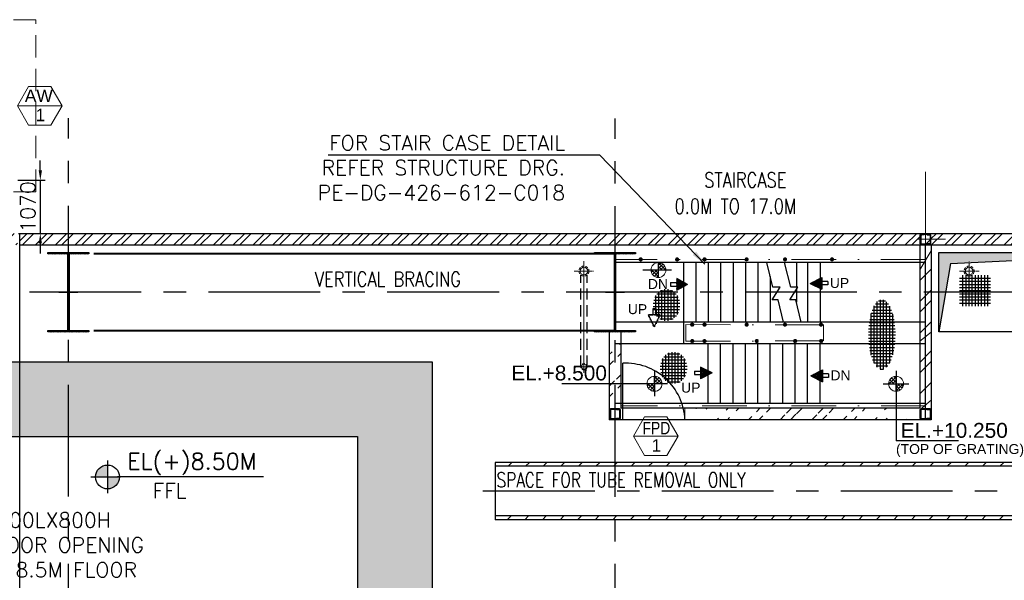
# Model space of a CAD drawing. Header units: inches. Extents: x 156890 to 366890, y 36423 to 221804.
# Tile 12 of 163: x 209764 to 229578, y 133132 to 144407. Entities that reach past the tile are written whole.
import ezdxf
from ezdxf.enums import TextEntityAlignment as Align

# ---------------------------------------------------------------- set-up
doc = ezdxf.new("R2010")
doc.units = ezdxf.units.IN
doc.header["$LTSCALE"] = 1800
doc.header["$MEASUREMENT"] = 0
for name, pattern in [('1 NORTH ELEVATION$0$NORTH ELEVATION$0$HIDDEN', [0.375, 0.25, -0.125]), ('CENTER', [2, 1.25, -0.25, 0.25, -0.25]), ('CENTER2', [1.125, 0.75, -0.125, 0.125, -0.125]), ('DASHDOT', [1, 0.5, -0.25, 0, -0.25]), ('DASHED', [0.75, 0.5, -0.25]), ('HIDDEN', [0.375, 0.25, -0.125]), ('HIDDEN2', [0.1875, 0.125, -0.0625])]:
    doc.linetypes.add(name, pattern=pattern)
for name, color, linetype in [('1', 9, 'Continuous'), ('BRACING', 1, 'HIDDEN'), ('CEN', 8, 'CENTER'), ('COL', 1, 'Continuous'), ('DIM', 4, 'Continuous'), ('GRID', 251, 'CENTER'), ('HATCH', 5, 'Continuous'), ('OPENING', 40, 'Continuous'), ('R2CON', 1, 'Continuous'), ('STAIR', 2, 'Continuous'), ('STEEL', 231, 'Continuous'), ('TEXT', 3, 'Continuous'), ('WALL', 6, 'Continuous')]:
    doc.layers.add(name, color=color, linetype=linetype)
for name, color, linetype, lineweight in [('2CON', 1, 'Continuous', 13), ('7', 8, 'CENTER', 13), ('A-WIN TAG', 3, 'Continuous', 13), ('A-WIN TAG TEXT', 3, 'Continuous', 13), ('CL', 8, 'CENTER', 15), ('D', 2, 'Continuous', 15), ('DRAIN', 251, 'DASHED', 25), ('HRAIL', 31, 'Continuous', 5), ('LBEAM', 6, 'Continuous', 20), ('OPENING EO', 2, 'Continuous', 18), ('RAIN WATER', 6, 'Continuous', 18), ('STBEAM', 6, 'Continuous', 25), ('SUNSHADE', 2, '1 NORTH ELEVATION$0$NORTH ELEVATION$0$HIDDEN', 13)]:
    doc.layers.add(name, color=color, linetype=linetype, lineweight=lineweight)
doc.styles.add('ROAMNS', font='ROMANS.shx')
doc.styles.add('ROMANS', font='romans.shx')
doc.styles.add('SIMPLEX-25', font='simplex.shx')
doc.styles.get("Standard").update_dxf_attribs({"font": 'arial.ttf'})
doc.dimstyles.new('DIM INT 1', dxfattribs={"dimtxt": 300, "dimasz": 200, "dimexe": 100, "dimexo": 100, "dimgap": 100, "dimtad": 1, "dimdec": 0, "dimzin": 13, "dimdsep": 46, "dimlunit": 5, "dimtxsty": 'ROAMNS', "dimblk2": 'OBLIQUE', "dimcen": 0.09, "dimclrd": 9, "dimclre": 9, "dimclrt": 4, "dimadec": 0, "dimazin": 0, "dimtfac": 1, "dimtdec": 0, "dimtix": 1, "dimtmove": 2, "dimatfit": 3, "dimfxl": 1, "dimtolj": 1, "dimtzin": 13, "dimarcsym": 0})
doc.dimstyles.get("Standard").update_dxf_attribs({"dimtxt": 0.18, "dimasz": 0.18, "dimexe": 0.18, "dimexo": 0.0625, "dimgap": 0.09, "dimtad": 0, "dimtih": 1, "dimtoh": 1, "dimdec": 4, "dimzin": 0, "dimdsep": 46, "dimtxsty": 'Standard', "dimcen": 0.09, "dimadec": 0, "dimazin": 0, "dimtfac": 1, "dimtdec": 4, "dimtofl": 0, "dimtmove": 0, "dimatfit": 3, "dimfxl": 1, "dimtolj": 1, "dimtzin": 0, "dimarcsym": 0})
pattern_1 = [(225, (241719.1313682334, 134927.2496332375), (176.7766952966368, -176.7766952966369), [])]
pattern_2 = [(45, (447808, 12469), (-198.8737822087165, 198.8737822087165), []), (45, (447940.58252125, 12469), (-198.8737822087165, 198.8737822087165), [])]

# ---------------------------------------------------------------- blocks, each defined once
blk = doc.blocks.new('C-1 & C-12a')
at = {"layer": 'COL'}
h = blk.add_hatch(dxfattribs=at)
h.set_pattern_fill('ANSI31', color=256, scale=200, style=0)
h.set_pattern_definition([(45, (-400, -800), (-17.67766952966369, 17.67766952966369), [])])
h.paths.add_polyline_path([(412.5, 800), (0, 800), (0, 768), (12.5, 768), (412.5, 768)])
h.paths.add_polyline_path([(0, 800), (-412.5, 800), (-412.5, 768), (0, 768)])
h.paths.add_polyline_path([(0, 768), (-12.5, 768), (-12.5, -768), (0, -768)])
h.paths.add_polyline_path([(12.5, 768), (0, 768), (0, -768), (12.5, -768)])
h.paths.add_polyline_path([(0, -768), (-12.5, -768), (-412.5, -768), (-412.5, -800), (0, -800)])
h.paths.add_polyline_path([(412.5, -768), (0, -768), (0, -800), (412.5, -800)])
at = {"layer": 'CEN'}
for p, q in [((0, -800), (0, 800)), ((-191.5684559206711, 0), (191.5684559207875, 0))]:
    blk.add_line(p, q, dxfattribs=at)
at = {"layer": 'COL'}
for points in [[(-412.5, 800), (412.5, 800), (412.5, 768), (-412.5, 768)], [(-12.5, 768), (12.5, 768), (12.5, -768), (-12.5, -768)], [(-412.5, -768), (412.5, -768), (412.5, -800), (-412.5, -800)]]:
    blk.add_lwpolyline(points, close=True, dxfattribs=at)
blk = doc.blocks.new('pssa-2')
h = blk.add_hatch()
h.set_pattern_fill('DOTS', color=252, scale=6000, style=0)
h.set_pattern_definition([(0, (0, 0), (187.5, 375), [0, -375])])
h.paths.add_polyline_path([(194657.4068943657, 14122.3761433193), (194657.4068943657, 15622.3761433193), (102478.3467921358, 15622.3761433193), (102478.3467921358, 27122.37614331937), (71157.40689436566, 27122.37614331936), (71157.40689436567, 25622.37614331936), (100978.3467921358, 25622.37614331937), (100978.3467921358, 14122.37614331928)])
at = {"color": 252}
for p, q in [((71157.40689436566, 27122.37614331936), (102478.3467921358, 27122.37614331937)), ((102478.3467921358, 27122.37614331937), (102478.3467921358, 15622.3761433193)), ((71157.40689436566, 25622.37614331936), (100978.3467921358, 25622.37614331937)), ((100978.3467921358, 25622.37614331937), (100978.3467921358, 14122.37614331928))]:
    blk.add_line(p, q, dxfattribs=at)
blk = doc.blocks.new('A$C354A0286')
at = {"layer": 'COL', "color": 2}
for p, q in [((-108.0003172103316, 89.99999999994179), (-100.0003172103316, 89.99999999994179)), ((-108.0003172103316, -90.00000000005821), (-108.0003172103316, 89.99999999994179)), ((-100.0003172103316, 99.99999999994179), (24.99968278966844, 99.99999999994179)), ((-100.0003172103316, -100.0000000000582), (-100.0003172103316, 99.99999999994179)), ((-90.00031721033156, 107.9999999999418), (89.99968278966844, 107.9999999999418)), ((-90.00031721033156, 99.99999999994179), (-90.00031721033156, 107.9999999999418)), ((99.99968278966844, 99.99999999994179), (24.99968278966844, 99.99999999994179)), ((89.99968278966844, 99.99999999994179), (89.99968278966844, 107.9999999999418)), ((99.99968278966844, -100.0000000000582), (99.99968278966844, 99.99999999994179)), ((107.9996827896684, 89.99999999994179), (99.99968278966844, 89.99999999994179)), ((107.9996827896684, -90.00000000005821), (107.9996827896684, 89.99999999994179)), ((-108.0003172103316, -90.00000000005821), (-100.0003172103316, -90.00000000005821)), ((24.99968278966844, -100.0000000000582), (-100.0003172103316, -100.0000000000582)), ((-90.00031721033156, -100.0000000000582), (-90.00031721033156, -108.0000000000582)), ((-90.00031721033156, -108.0000000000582), (89.99968278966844, -108.0000000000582)), ((24.99968278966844, -100.0000000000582), (99.99968278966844, -100.0000000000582)), ((89.99968278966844, -100.0000000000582), (89.99968278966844, -108.0000000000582)), ((107.9996827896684, -90.00000000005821), (99.99968278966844, -90.00000000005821))]:
    blk.add_line(p, q, dxfattribs=at)
for points in [[(-25.00031721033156, 99.99999999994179), (-25.00031721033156, 96.74479883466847, -0.4015435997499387), (-30.73969386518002, 90.75046188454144), (-88.26094055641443, 88.24953811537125, 0.4015435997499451), (-94.00031721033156, 82.25520116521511), (-94.00031721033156, -82.25520116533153, 0.4015435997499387), (-88.26094055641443, -88.24953811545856), (-30.73969386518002, -90.75046188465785, -0.4015435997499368), (-25.00031721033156, -96.74479883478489), (-25.00031721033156, -100.0000000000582)], [(24.99968278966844, 99.99999999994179), (24.99968278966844, 96.74479883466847, 0.4015435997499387), (30.73905944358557, 90.75046188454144), (88.26030613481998, 88.24953811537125, -0.4015435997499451), (93.99968278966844, 82.25520116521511), (93.99968278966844, -82.25520116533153, -0.4015435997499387), (88.26030613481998, -88.24953811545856), (30.73905944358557, -90.75046188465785, 0.4015435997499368), (24.99968278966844, -96.74479883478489), (24.99968278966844, -100.0000000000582)]]:
    blk.add_lwpolyline(points, format="xyb", dxfattribs=at)
blk = doc.blocks.new('*X425')
at = {"color": 0}
for p, q in [((15540.74200838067, 14547.60539837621), (15681.19143826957, 14688.05482826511)), ((15565.46977706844, 14643.04384518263), (15585.75299146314, 14663.32705957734)), ((15681.19143826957, 14575.02470302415), (15589.72483170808, 14666.49130958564)), ((15681.19143826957, 14645.7353811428), (15636.22118827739, 14690.70563113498)), ((15567.1893866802, 14547.60539837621), (15534.74275706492, 14580.05202799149)), ((15637.90006479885, 14547.60539837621), (15555.71192156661, 14629.79354160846)), ((15611.45268649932, 14547.60539837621), (15681.19143826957, 14617.34415014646)), ((15681.19143826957, 14546.6334720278), (15682.16336461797, 14547.60539837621)), ((15681.19143826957, 14475.92279390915), (15752.87404273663, 14547.60539837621)), ((15681.19143826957, 14405.21211579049), (15823.58472085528, 14547.60539837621)), ((15763.37958150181, 14422.12588167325), (15681.19143826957, 14504.3140249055)), ((15800.077349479, 14456.13879181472), (15708.61074291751, 14547.60539837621)), ((15824.29167102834, 14502.63514838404), (15779.32142103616, 14547.60539837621)), ((15713.63806788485, 14401.15671717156), (15681.19143826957, 14433.60334678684))]:
    blk.add_line(p, q, dxfattribs=at)
blk = doc.blocks.new('*X424')
at = {"color": 0}
for p, q in [((12311.28488456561, 26644.68775677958), (12322.50026189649, 26655.90313411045)), ((12340.74766711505, 26585.7621916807), (12410.88860954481, 26655.90313411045)), ((12691.24182283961, 26227.03238798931), (12348.98331508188, 26569.29089574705)), ((12720.70460538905, 26285.9579530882), (12350.75942436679, 26655.90313411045)), ((12370.21044966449, 26526.83662658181), (12499.27695719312, 26655.90313411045)), ((12399.67323221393, 26467.91106148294), (12587.66530484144, 26655.90313411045)), ((12429.13601476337, 26408.98549638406), (12676.05365248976, 26655.90313411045)), ((12661.77904029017, 26168.10682289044), (12437.37166273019, 26392.51420045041)), ((12750.16738793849, 26344.88351818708), (12439.14777201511, 26655.90313411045)), ((12458.59879731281, 26350.05993128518), (12764.44200013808, 26655.90313411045)), ((12488.06157986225, 26291.1343661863), (12852.8303477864, 26655.90313411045)), ((12517.52436241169, 26232.20880108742), (12870.13569636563, 26584.82013504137)), ((12632.31625774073, 26109.18125779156), (12525.76001037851, 26215.73750515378)), ((12779.63017048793, 26403.80908328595), (12527.53611966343, 26655.90313411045)), ((12546.98714496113, 26173.28323598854), (12781.74734871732, 26408.04343974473)), ((12576.44992751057, 26114.35767088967), (12693.359001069, 26231.26674444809)), ((12809.09295303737, 26462.73464838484), (12615.92446731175, 26655.90313411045)), ((12838.5557355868, 26521.66021348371), (12704.31281496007, 26655.90313411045)), ((12868.01851813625, 26580.58577858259), (12792.70116260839, 26655.90313411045)), ((12897.48130068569, 26639.51134368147), (12881.0895102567, 26655.90313411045))]:
    blk.add_line(p, q, dxfattribs=at)
blk = doc.blocks.new('*X426')
at = {"color": 0}
for p, q in [((12311.28488456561, 26644.68775677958), (12322.50026189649, 26655.90313411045)), ((12340.74766711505, 26585.7621916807), (12410.88860954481, 26655.90313411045)), ((12691.24182283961, 26227.03238798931), (12348.98331508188, 26569.29089574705)), ((12720.70460538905, 26285.9579530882), (12350.75942436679, 26655.90313411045)), ((12370.21044966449, 26526.83662658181), (12499.27695719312, 26655.90313411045)), ((12399.67323221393, 26467.91106148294), (12587.66530484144, 26655.90313411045)), ((12429.13601476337, 26408.98549638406), (12676.05365248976, 26655.90313411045)), ((12661.77904029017, 26168.10682289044), (12437.37166273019, 26392.51420045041)), ((12750.16738793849, 26344.88351818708), (12439.14777201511, 26655.90313411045)), ((12458.59879731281, 26350.05993128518), (12764.44200013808, 26655.90313411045)), ((12488.06157986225, 26291.1343661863), (12852.8303477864, 26655.90313411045)), ((12517.52436241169, 26232.20880108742), (12870.13569636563, 26584.82013504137)), ((12779.63017048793, 26403.80908328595), (12527.53611966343, 26655.90313411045)), ((12546.98714496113, 26173.28323598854), (12781.74734871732, 26408.04343974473)), ((12809.09295303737, 26462.73464838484), (12615.92446731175, 26655.90313411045)), ((12838.5557355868, 26521.66021348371), (12704.31281496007, 26655.90313411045)), ((12868.01851813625, 26580.58577858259), (12792.70116260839, 26655.90313411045)), ((12897.48130068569, 26639.51134368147), (12881.0895102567, 26655.90313411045)), ((12632.31625774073, 26109.18125779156), (12525.76001037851, 26215.73750515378)), ((12576.44992751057, 26114.35767088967), (12693.359001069, 26231.26674444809))]:
    blk.add_line(p, q, dxfattribs=at)
blk = doc.blocks.new('A$C4B6D6B1A')
at = {"layer": 'COL'}
h = blk.add_hatch(dxfattribs=at)
h.set_pattern_fill('ANSI37', color=8, scale=500)
h.set_pattern_definition([(45, (-43463.29067592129, -73146.58325564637), (-44.19417382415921, 44.19417382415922), []), (135, (-43463.29067592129, -73146.58325564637), (-44.19417382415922, -44.19417382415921), [])])
edge = h.paths.add_edge_path()
edge.add_line((-358.2511904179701, 38.93688724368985), (-122.0011904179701, 157.0618872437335))
edge.add_line((-122.2387926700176, -79.18811275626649), (-122.2387926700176, 157.0618872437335))
edge.add_line((-358.6440867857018, 38.93688724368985), (-122.3940867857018, -79.18811275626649))
at = {"layer": 'COL', "color": 9}
for p, q in [((-358.6440867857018, 38.93688724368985), (-122.3940867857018, -79.18811275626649)), ((-358.2511904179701, 38.93688724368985), (-122.0011904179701, 157.0618872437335)), ((-122.2387926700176, -79.18811275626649), (-122.2387926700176, 157.0618872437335)), ((0, 70.0667441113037), (-119.5313248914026, 70.06674411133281)), ((0, 0), (-117.2724169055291, 0)), ((0, 0), (0, 70.0667441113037))]:
    blk.add_line(p, q, dxfattribs=at)
blk = doc.blocks.new('PL-FFL2')
at = {"layer": '1'}
h = blk.add_hatch(color=7, dxfattribs=at)
h.paths.add_polyline_path([(3.086222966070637, 1.959854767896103, 0.4142135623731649), (1.086217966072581, -0.0401502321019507), (3.086222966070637, -0.0401502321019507)])
h.paths.add_polyline_path([(5.086227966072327, -0.0401502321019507), (3.086222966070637, -0.0401502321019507), (3.086222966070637, -2.040155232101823, 0.4142135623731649)])
at = {"layer": '1', "color": 1, "linetype": 'Continuous'}
for p, q in [((3.086222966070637, 2.740155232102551), (3.086222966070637, -2.74015523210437)), ((29.24120621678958, 0), (4.780310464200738, 0)), ((4.780310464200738, 0), (5.086227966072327, 0)), ((0.3059175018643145, -0.0401502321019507), (5.086227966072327, -0.0401502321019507))]:
    blk.add_line(p, q, dxfattribs=at)
blk.add_circle((3.086222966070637, -0.0401502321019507), 2.000004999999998, dxfattribs=at)
at = {"layer": '1', "color": 4, "linetype": 'Continuous'}
blk.add_attdef('EL(+)', text='', height=2.75, dxfattribs=at).set_placement((18.97759526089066, 2.397102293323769), align=Align.MIDDLE)
at = {"layer": '1', "color": 3, "linetype": 'Continuous'}
blk.add_attdef('XXX', text='', height=2.5, dxfattribs=at).set_placement((18.43903616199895, -3.521016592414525), align=Align.MIDDLE)
blk = doc.blocks.new('*D451')
at = {"layer": 'Defpoints', "color": 0, "transparency": 16777216}
for p in [(209624.1314055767, 141177.2496196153), (209639.1314055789, 140107.249619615), (210179.2384376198, 140107.249619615)]:
    blk.add_point(p, dxfattribs=at)
at = {"layer": 'DIM', "color": 9, "lineweight": -2, "transparency": 16777216}
for p, q in [((210179.2384376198, 141377.2496196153), (210179.2384376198, 141577.2496196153)), ((209724.1314055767, 141177.2496196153), (210279.2384376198, 141177.2496196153)), ((210179.2384376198, 141177.2496196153), (210179.2384376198, 140107.249619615)), ((209739.1314055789, 140107.249619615), (210279.2384376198, 140107.249619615)), ((210179.2384376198, 139907.249619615), (210179.2384376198, 139707.249619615))]:
    blk.add_line(p, q, dxfattribs=at)
at = {"layer": 'DIM', "color": 9, "transparency": 16777216}
for points in [[(210145.9051042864, 141377.2496196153), (210212.5717709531, 141377.2496196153), (210179.2384376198, 141177.2496196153)], [(210145.9051042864, 139907.249619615), (210212.5717709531, 139907.249619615), (210179.2384376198, 140107.249619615)]]:
    blk.add_solid(points, dxfattribs=at)
at = {"layer": 'DIM', "color": 4, "transparency": 16777216, "insert": (209929.2384376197, 140642.2496196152), "char_height": 300, "attachment_point": 5, "rotation": 90, "style": 'ROAMNS'}
blk.add_mtext('\\A1;1070', dxfattribs=at)
blk = doc.blocks.new('_Oblique')
at = {"color": 0, "linetype": 'ByBlock', "lineweight": -2}
blk.add_line((-0.5, -0.5), (0.5, 0.5), dxfattribs=at)

msp = doc.modelspace()

# ---------------------------------------------------------------- hatches: boundary and pattern name
h = msp.add_hatch()
h.set_pattern_fill('ANSI32', color=8, scale=750, style=0)
h.set_pattern_definition(pattern_2)
h.paths.add_polyline_path([(208744.1314055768, 140107.249619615), (197744.1314055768, 140107.249619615), (197744.1314055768, 139877.2496196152), (208744.1314055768, 139877.2496196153)])
h.paths.add_polyline_path([(221744.1509088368, 140107.249619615), (210744.1314055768, 140107.249619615), (210744.1314055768, 139877.2496196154), (221744.1509088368, 139877.2496196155)])
h.paths.add_polyline_path([(222449.7981077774, 140107.2469443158), (221899.4780013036, 140107.246827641), (221744.1509088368, 140107.2468420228), (221744.1509088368, 139877.2496196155), (222515.9886476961, 139877.2496196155)])
h.paths.add_polyline_path([(192544.4483509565, 140107.249619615), (192544.4483509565, 139877.2496196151), (197744.1314055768, 139877.2496196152), (197744.1314055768, 140107.249619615)])
h.paths.add_polyline_path([(209719.1314055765, 139877.2496196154), (209719.1314055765, 140107.249619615), (208744.1314055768, 140107.249619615), (208744.1314055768, 139877.2496196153)])
h.paths.add_polyline_path([(209769.1314055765, 140107.249619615), (209769.1314055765, 139877.2496196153), (210744.1314055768, 139877.2496196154), (210744.1314055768, 140107.249619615)])
h = msp.add_hatch()
h.set_pattern_fill('ANSI32', color=8, scale=750, style=0)
h.set_pattern_definition(pattern_2)
h.paths.add_polyline_path([(233744.1314055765, 140107.2496196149), (222356.9164401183, 140107.249619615), (222356.9164401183, 139877.2496196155), (233744.1314055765, 139877.2496196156)])
edge = h.paths.add_edge_path(flags=16)
edge.add_line((228102.1505916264, 139902.2645376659), (228094.1505916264, 139902.2645376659))
edge.add_line((228094.1505916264, 139902.2645376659), (228094.1505916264, 139892.2645376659))
edge.add_line((228094.1505916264, 139892.2645376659), (228019.1505916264, 139892.2645376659))
edge.add_line((228019.1505916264, 139892.2645376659), (228019.1505916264, 139895.5197388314))
edge.add_arc((228025.1505916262, 139895.5197388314), 5.999999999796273, 92.48955292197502, 180, ccw=False)
edge.add_line((228024.8899682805, 139901.5140757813), (228082.4112149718, 139904.0149995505))
edge.add_arc((228082.1505916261, 139910.009336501), 6.000000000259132, 272.4895529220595, 359.9999999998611)
edge.add_line((228088.1505916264, 139910.0093365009), (228088.1505916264, 140074.519738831))
edge.add_arc((228082.1505916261, 140074.519738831), 6.000000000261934, 0, 87.5104470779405)
edge.add_line((228082.4112149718, 140080.5140757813), (228024.8899682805, 140083.0149995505))
edge.add_arc((228025.1505916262, 140089.0093365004), 5.999999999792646, 180, 267.51044707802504, ccw=False)
edge.add_line((228019.1505916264, 140089.0093365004), (228019.1505916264, 140092.2645376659))
edge.add_line((228019.1505916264, 140092.2645376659), (228094.1505916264, 140092.2645376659))
edge.add_line((228094.1505916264, 140092.2645376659), (228094.1505916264, 140082.2645376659))
edge.add_line((228094.1505916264, 140082.2645376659), (228102.1505916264, 140082.2645376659))
edge.add_line((228102.1505916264, 140082.2645376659), (228102.1505916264, 139902.2645376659))
h.paths.add_polyline_path([(244244.1314055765, 140107.2496196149), (233744.1314055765, 140107.2496196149), (233744.1314055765, 139877.2496196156), (244244.1314055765, 139877.2496196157)])
h.paths.add_polyline_path([(246744.1314055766, 140107.2496196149), (244244.1314055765, 140107.2496196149), (244244.1314055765, 139877.2496196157), (246744.1314055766, 139877.2496196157)])
at = {"layer": 'CL', "linetype": 'CENTER'}
h = msp.add_hatch(dxfattribs=at)
h.set_pattern_fill('ANSI32', color=256, scale=1200, style=0)
h.set_pattern_definition([(45, (228143.2327686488, 134005.4933069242), (-318.1980515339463, 318.1980515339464), []), (45, (228355.3648026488, 134005.4933069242), (-318.1980515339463, 318.1980515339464), [])])
edge = h.paths.add_edge_path()
edge.add_line((221859.1509088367, 138077.0273859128), (221859.1509088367, 136627.2496196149))
edge.add_line((221629.1509088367, 138077.0273859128), (221629.1509088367, 136357.0433338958))
at = {"layer": 'D', "linetype": 'Continuous'}
h = msp.add_hatch(dxfattribs=at)
h.set_pattern_fill('ANSI32', color=8, scale=1200, style=0)
h.set_pattern_definition([(45.00000000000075, (265879.0185209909, 166357.4090368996), (-318.1980515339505, 318.1980515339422), []), (45.00000000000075, (266091.1505549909, 166357.4090368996), (-318.1980515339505, 318.1980515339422), [])])
edge = h.paths.add_edge_path()
edge.add_line((227879.1509088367, 136592.264537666), (223150.3930965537, 136592.2645376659))
edge.add_line((227886.1505916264, 136362.2645376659), (227886.1505916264, 136592.2645376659))
edge.add_line((227881.1485166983, 136362.264537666), (223150.3930965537, 136362.2645376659))
at = {"layer": 'HATCH'}
h = msp.add_hatch(color=256, dxfattribs=at)
h.paths.add_polyline_path([(233254.1264401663, 139727.2496196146), (228258.2421330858, 139727.2496196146), (228258.2421330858, 138927.249619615), (228397.5422133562, 138927.249619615), (228497.7796029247, 139502.9126881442)])
h.paths.add_polyline_path([(228397.5422133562, 138927.249619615), (228258.2421330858, 138927.249619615), (228258.2421330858, 138127.2496196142)])
h = msp.add_hatch(dxfattribs=at)
h.set_pattern_fill('NET', color=256, scale=500, style=0)
h.set_pattern_definition([(0, (179374.6388515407, 54703.45782058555), (0, 62.5), []), (90, (179374.6388515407, 54703.45782058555), (-62.5, 3.827021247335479e-15), [])])
edge = h.paths.add_edge_path()
edge.add_ellipse((222780.8984342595, 138670.2037454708), major_axis=(0, 320.0402656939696), ratio=0.8474611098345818, start_angle=0, end_angle=360)
h = msp.add_hatch(dxfattribs=at)
h.set_pattern_fill('NET', color=256, scale=500, style=0)
h.set_pattern_definition([(0, (183897.3802026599, 92567.60590963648), (0, 62.5), []), (90, (183897.3802026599, 92567.60590963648), (-62.5, 3.827021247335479e-15), [])])
edge = h.paths.add_edge_path()
edge.add_ellipse((227115.0449673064, 138076.3331042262), major_axis=(-2.734373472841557e-12, -701.9339329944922), ratio=0.3863920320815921, start_angle=1.1368683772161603e-13, end_angle=360, ccw=False)
h = msp.add_hatch(dxfattribs=at)
h.set_pattern_fill('NET', color=256, scale=500, style=0)
h.set_pattern_definition([(0, (179517.7041793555, 53438.305952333), (0, 62.5), []), (90, (179517.7041793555, 53438.305952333), (-62.5, 3.827021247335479e-15), [])])
edge = h.paths.add_edge_path()
edge.add_ellipse((222923.9637620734, 137405.0518772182), major_axis=(0, 320.0402656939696), ratio=0.8474611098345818, start_angle=0, end_angle=360)
at = {"layer": 'HRAIL'}
h = msp.add_hatch(dxfattribs=at)
h.set_pattern_fill('ANSI37', color=256, scale=50, style=0)
h.set_pattern_definition([(135.0000000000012, (327216.8798929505, 159386.2659105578), (4.419417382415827, 4.419417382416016), []), (45.00000000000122, (327216.8798929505, 159386.2659105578), (4.419417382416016, -4.419417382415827), [])])
h.paths.add_polyline_path([(222292.7171652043, 139585.4738461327, 1), (222228.7171652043, 139585.4738461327, 1)])
h = msp.add_hatch(dxfattribs=at)
h.set_pattern_fill('ANSI37', color=256, scale=50, style=0)
h.set_pattern_definition([(135.0000000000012, (327950.6924812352, 159386.0137067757), (4.419417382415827, 4.419417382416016), []), (45.00000000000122, (327950.6924812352, 159386.0137067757), (4.419417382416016, -4.419417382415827), [])])
h.paths.add_polyline_path([(223026.5297534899, 139585.7260499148, 1), (222962.5297534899, 139585.7260499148, 1)])
h = msp.add_hatch(dxfattribs=at)
h.set_pattern_fill('ANSI37', color=256, scale=50, style=0)
h.set_pattern_definition([(135.0000000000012, (328501.6898118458, 159386.0137067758), (4.419417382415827, 4.419417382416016), []), (45.00000000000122, (328501.6898118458, 159386.0137067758), (4.419417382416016, -4.419417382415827), [])])
h.paths.add_polyline_path([(223577.5270841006, 139585.7260499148, 1), (223513.5270841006, 139585.7260499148, 1)])
h = msp.add_hatch(dxfattribs=at)
h.set_pattern_fill('ANSI37', color=256, scale=50, style=0)
h.set_pattern_definition([(135.0000000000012, (329347.5058145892, 159384.1011488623), (4.419417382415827, 4.419417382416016), []), (45.00000000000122, (329347.5058145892, 159384.1011488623), (4.419417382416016, -4.419417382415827), [])])
h.paths.add_polyline_path([(224423.343086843, 139587.6386078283, 1), (224359.343086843, 139587.6386078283, 1)])
h = msp.add_hatch(dxfattribs=at)
h.set_pattern_fill('ANSI37', color=256, scale=50, style=0)
h.set_pattern_definition([(135.0000000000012, (330121.0252701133, 159385.3718483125), (4.419417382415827, 4.419417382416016), []), (45.00000000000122, (330121.0252701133, 159385.3718483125), (4.419417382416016, -4.419417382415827), [])])
h.paths.add_polyline_path([(225196.8625423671, 139586.367908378, 1), (225132.8625423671, 139586.367908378, 1)])
h = msp.add_hatch(dxfattribs=at)
h.set_pattern_fill('ANSI37', color=256, scale=50, style=0)
h.set_pattern_definition([(135.0000000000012, (331066.0873927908, 159385.3718483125), (4.419417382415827, 4.419417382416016), []), (45.00000000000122, (331066.0873927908, 159385.3718483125), (4.419417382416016, -4.419417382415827), [])])
h.paths.add_polyline_path([(226141.9246650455, 139586.367908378, 1), (226077.9246650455, 139586.367908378, 1)])
h = msp.add_hatch(dxfattribs=at)
h.set_pattern_fill('ANSI37', color=256, scale=50, style=0)
h.set_pattern_definition([(135.0000000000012, (328254.5098509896, 160697.0468713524), (4.419417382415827, 4.419417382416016), []), (45.00000000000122, (328254.5098509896, 160697.0468713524), (4.419417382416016, -4.419417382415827), [])])
h.paths.add_polyline_path([(223330.3471232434, 138274.6928853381, 1), (223266.3471232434, 138274.6928853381, 1)])
h = msp.add_hatch(dxfattribs=at)
h.set_pattern_fill('ANSI37', color=256, scale=50, style=0)
h.set_pattern_definition([(135.0000000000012, (328501.9420156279, 160697.0468713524), (4.419417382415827, 4.419417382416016), []), (45.00000000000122, (328501.9420156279, 160697.0468713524), (4.419417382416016, -4.419417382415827), [])])
h.paths.add_polyline_path([(223577.7792878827, 138274.6928853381, 1), (223513.7792878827, 138274.6928853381, 1)])
h = msp.add_hatch(dxfattribs=at)
h.set_pattern_fill('ANSI37', color=256, scale=50, style=0)
h.set_pattern_definition([(135.0000000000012, (329348.7646591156, 160698.2417439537), (4.419417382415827, 4.419417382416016), []), (45.00000000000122, (329348.7646591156, 160698.2417439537), (4.419417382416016, -4.419417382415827), [])])
h.paths.add_polyline_path([(224424.6019313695, 138273.4980127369, 1), (224360.6019313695, 138273.4980127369, 1)])
h = msp.add_hatch(dxfattribs=at)
h.set_pattern_fill('ANSI37', color=256, scale=50, style=0)
h.set_pattern_definition([(135.0000000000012, (330120.508386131, 160698.5779036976), (4.419417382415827, 4.419417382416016), []), (45.00000000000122, (330120.508386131, 160698.5779036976), (4.419417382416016, -4.419417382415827), [])])
h.paths.add_polyline_path([(225196.3456583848, 138273.1618529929, 1), (225132.3456583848, 138273.1618529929, 1)])
h = msp.add_hatch(dxfattribs=at)
h.set_pattern_fill('ANSI37', color=256, scale=50, style=0)
h.set_pattern_definition([(135.0000000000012, (330846.0846991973, 160698.3175708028), (4.419417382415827, 4.419417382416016), []), (45.00000000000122, (330846.0846991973, 160698.3175708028), (4.419417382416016, -4.419417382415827), [])])
h.paths.add_polyline_path([(225921.921971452, 138273.4221858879, 1), (225857.921971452, 138273.4221858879, 1)])
h = msp.add_hatch(dxfattribs=at)
h.set_pattern_fill('ANSI37', color=256, scale=50, style=0)
h.set_pattern_definition([(135.0000000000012, (328253.684200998, 161127.3140385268), (4.419417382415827, 4.419417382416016), []), (45.00000000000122, (328253.684200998, 161127.3140385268), (4.419417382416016, -4.419417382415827), [])])
h.paths.add_polyline_path([(223329.5214732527, 137944.4257181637, 1), (223265.5214732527, 137944.4257181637, 1)])
h = msp.add_hatch(dxfattribs=at)
h.set_pattern_fill('ANSI37', color=256, scale=50, style=0)
h.set_pattern_definition([(135.0000000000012, (328501.1163656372, 161127.3140385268), (4.419417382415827, 4.419417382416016), []), (45.00000000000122, (328501.1163656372, 161127.3140385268), (4.419417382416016, -4.419417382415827), [])])
h.paths.add_polyline_path([(223576.953637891, 137944.4257181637, 1), (223512.953637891, 137944.4257181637, 1)])
h = msp.add_hatch(dxfattribs=at)
h.set_pattern_fill('ANSI37', color=256, scale=50, style=0)
h.set_pattern_definition([(135.0000000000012, (329551.5146678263, 161126.0849504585), (4.419417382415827, 4.419417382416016), []), (45.00000000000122, (329551.5146678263, 161126.0849504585), (4.419417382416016, -4.419417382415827), [])])
h.paths.add_polyline_path([(224627.351940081, 137945.6548062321, 1), (224563.351940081, 137945.6548062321, 1)])
h = msp.add_hatch(dxfattribs=at)
h.set_pattern_fill('ANSI37', color=256, scale=50, style=0)
h.set_pattern_definition([(135.0000000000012, (330324.5243869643, 161126.5197899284), (4.419417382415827, 4.419417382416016), []), (45.00000000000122, (330324.5243869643, 161126.5197899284), (4.419417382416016, -4.419417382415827), [])])
h.paths.add_polyline_path([(225400.3616592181, 137945.2199667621, 1), (225336.3616592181, 137945.2199667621, 1)])
h = msp.add_hatch(dxfattribs=at)
h.set_pattern_fill('ANSI37', color=256, scale=50, style=0)
h.set_pattern_definition([(135.0000000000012, (330847.113447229, 161126.19608076), (4.419417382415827, 4.419417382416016), []), (45.00000000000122, (330847.113447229, 161126.19608076), (4.419417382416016, -4.419417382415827), [])])
h.paths.add_polyline_path([(225922.9507194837, 137945.5436759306, 1), (225858.9507194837, 137945.5436759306, 1)])
at = {"layer": 'STEEL'}
h = msp.add_hatch(dxfattribs=at)
h.set_pattern_fill('ANSI31', color=256, scale=2000, angle=180, style=0)
h.set_pattern_definition(pattern_1)
h.paths.add_polyline_path([(219329.1313681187, 135503.2496455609), (219329.1313683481, 135427.2496455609), (239469.1313683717, 135427.2496455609), (239469.1313681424, 135503.2496455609)])
h = msp.add_hatch(dxfattribs=at)
h.set_pattern_fill('ANSI31', color=256, scale=2000, angle=180, style=0)
h.set_pattern_definition(pattern_1)
h.paths.add_polyline_path([(219329.1313681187, 134427.7261971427), (219329.1313683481, 134351.7261971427), (239469.1207998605, 134350.7730939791), (239469.1351104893, 134426.7730939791)])

# ---------------------------------------------------------------- linework, layer by layer
at = {"layer": '2CON'}
for p, q in [((210618.3916896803, 142677.2496196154), (209718.3916896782, 142677.2496196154)), ((223014.1289515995, 136029.816346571), (222114.1289515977, 136029.816346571))]:
    msp.add_line(p, q, dxfattribs=at)
at = {"layer": '7'}
msp.add_line((221119.1314055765, 139552.2496196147), (221119.1314055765, 137291.6529149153), dxfattribs=at)
at = {"layer": '7', "ltscale": 0.5}
msp.add_line((220942.3586890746, 137427.2496196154), (221299.2262956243, 137427.2496196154), dxfattribs=at)
at = {"layer": 'A-WIN TAG'}
for points in [[(209943.3916896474, 143066.9610512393), (209718.3916896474, 142677.2496195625), (209943.3916896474, 142287.5381878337), (210393.3916896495, 142287.5381878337), (210618.3916896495, 142677.2496195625), (210393.3916896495, 143066.9610512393)], [(222339.1289515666, 136419.527778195), (222114.1289515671, 136029.8163465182), (222339.1289515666, 135640.1049147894), (222789.128951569, 135640.1049147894), (223014.128951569, 136029.8163465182), (222789.128951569, 136419.527778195)]]:
    msp.add_lwpolyline(points, close=True, dxfattribs=at)
at = {"layer": 'BRACING', "const_width": 40}
for points in [[(211250.4437903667, 139704.7496196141), (221744.1314055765, 139704.7496196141)], [(211255.7785377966, 138149.7496196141), (221744.1314055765, 138149.7496196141)]]:
    msp.add_lwpolyline(points, dxfattribs=at)
at = {"layer": 'CEN'}
msp.add_line((242936.094335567, 134927.2496290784), (218875.6313682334, 134927.2496607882), dxfattribs=at)
at = {"layer": 'CL', "linetype": 'CENTER'}
for p, q in [((227994.1509088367, 141345.1559784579), (227994.1509088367, 136454.2496196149)), ((228393.2035338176, 139992.264537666), (227838.8238092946, 139992.264537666)), ((227994.1469674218, 139411.0433338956), (227994.1469674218, 139602.0433338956)), ((227879.1469674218, 138027.0273859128), (227879.1469674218, 137891.0433338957)), ((228109.1469674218, 138027.0273859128), (228109.1469674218, 137891.0433338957)), ((223150.3930965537, 136362.264537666), (223150.3930965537, 136592.264537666))]:
    msp.add_line(p, q, dxfattribs=at)
at = {"layer": 'CL', "linetype": 'DASHDOT'}
for p, q in [((227994.1469674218, 139586.367908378), (221744.1469674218, 139586.3679083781)), ((223169.7792452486, 138274.0890463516), (225939.5256460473, 138272.7281190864)), ((223169.7792452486, 137944.4834939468), (223169.7792452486, 138274.0890463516)), ((225939.5256460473, 137945.5648344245), (225939.5256460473, 138274.3275422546)), ((223169.7792452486, 137944.4834939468), (225939.5256460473, 137945.5648344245)), ((227996.6682520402, 136638.0524878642), (221864.4871629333, 136638.0524878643))]:
    msp.add_line(p, q, dxfattribs=at)
at = {"layer": 'COL', "color": 9}
for p, q in [((222862.4619214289, 139120.9917792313), (222862.4619214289, 139050.9250351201)), ((222862.4619214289, 139120.9917792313), (222979.7343383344, 139120.9917792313)), ((222984.7007140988, 139200.1798919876), (222984.7007140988, 138963.9298919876)), ((223202.6536988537, 139082.0548919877), (222984.8560082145, 139200.1798919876)), ((225670.9373769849, 139102.6905638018), (225907.1873769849, 139220.8155638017)), ((225671.3302733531, 139102.6905638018), (225907.5802733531, 138984.5655638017)), ((225907.3426711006, 139220.8155638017), (225907.3426711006, 138984.5655638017)), ((226029.5814637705, 139141.6274510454), (225912.309046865, 139141.6274510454)), ((226029.5814637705, 139141.6274510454), (226029.5814637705, 139071.5607069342)), ((222862.4619214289, 139050.9250351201), (222981.9932463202, 139050.92503512)), ((223202.6536988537, 139082.0548919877), (222984.4631118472, 138963.9298919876)), ((226029.5814637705, 139071.5607069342), (225910.0501388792, 139071.5607069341)), ((223345.9148261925, 137341.7069585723), (223345.9148261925, 137271.6402144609)), ((223345.9148261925, 137341.7069585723), (223463.187243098, 137341.7069585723)), ((223463.187243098, 137420.8950713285), (223463.187243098, 137184.6450713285)), ((223699.5925372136, 137302.7700713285), (223463.3425372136, 137420.8950713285)), ((225684.1156954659, 137245.3168067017), (225920.3656954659, 137363.4418067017)), ((225920.5209895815, 137363.4418067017), (225920.5209895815, 137127.1918067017)), ((223345.9148261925, 137271.6402144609), (223463.187243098, 137271.6402144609)), ((223699.1996408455, 137302.7700713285), (223462.9496408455, 137184.6450713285)), ((225684.5085918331, 137245.3168067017), (225920.7585918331, 137127.1918067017)), ((226042.7597822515, 137214.1869498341), (225923.2284573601, 137214.1869498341)), ((226042.7597822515, 137284.2536939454), (225925.487365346, 137284.2536939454)), ((226042.7597822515, 137284.2536939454), (226042.7597822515, 137214.1869498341))]:
    msp.add_line(p, q, dxfattribs=at)
at = {"layer": 'D', "color": 8, "linetype": 'Continuous'}
for p, q in [((228109.1509088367, 139758.2182171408), (227879.1509088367, 139375.0022795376)), ((228109.1509088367, 139392.8702455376), (227879.1509088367, 139162.8702455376)), ((228109.1509088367, 138968.6061764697), (227879.1509088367, 138738.6061764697)), ((228109.1509088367, 138756.4741424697), (227879.1509088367, 138526.4741424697)), ((228109.1509088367, 138332.2100734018), (227879.1509088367, 138102.2100734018)), ((228109.1509088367, 138120.0780394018), (227879.1509088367, 137940.0780394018)), ((228109.1509088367, 137745.8139703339), (227879.1509088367, 137515.813970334)), ((228109.1509088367, 137533.6819363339), (227879.1509088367, 137303.6819363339)), ((228109.1509088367, 137109.417867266), (227879.1509088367, 136879.417867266)), ((228109.1505987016, 136752.5070370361), (227879.1505987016, 136562.9502721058))]:
    msp.add_line(p, q, dxfattribs=at)
at = {"layer": 'DIM'}
for p, q in [((222618.2298184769, 139221.9844143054), (222618.2298184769, 139521.9844143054)), ((222882.192970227, 139371.9844143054), (222304.2666667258, 139371.9844143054)), ((222538.6604839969, 137342.8715038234), (222538.6604839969, 136834.2624077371)), ((227399.7288695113, 137342.8715038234), (227399.7288695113, 135938.7135557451)), ((222538.6604839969, 136934.3033726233), (222538.6604839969, 137234.3033726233)), ((227399.7288695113, 136934.3033726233), (227399.7288695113, 137234.3033726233)), ((222802.6236357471, 137084.3033726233), (220673.3187529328, 137084.3033726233)), ((227142.4585780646, 137084.5832685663), (227659.7945088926, 137084.5832685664)), ((228654.288588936, 135938.713555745), (227399.7288695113, 135938.7135557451))]:
    msp.add_line(p, q, dxfattribs=at)
at = {"layer": 'DRAIN', "color": 4, "linetype": 'HIDDEN', "ltscale": 0.5}
for p, q in [((221056.6314055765, 137427.2496196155), (221056.6314055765, 139274.1871446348)), ((221181.6314055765, 137427.2496196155), (221181.6314055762, 139274.1871446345))]:
    msp.add_line(p, q, dxfattribs=at)
at = {"layer": 'GRID'}
for p, q in [((210744.1314055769, 88016.48751056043), (210744.1314055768, 142427.249619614)), ((221744.1509088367, 88010.24202098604), (221744.1509088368, 142421.0041300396)), ((316610.8243697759, 138927.2496196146), (169944.1314055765, 138927.2496196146)), ((316610.8243697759, 138927.249619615), (171944.1314055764, 138927.249619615))]:
    msp.add_line(p, q, dxfattribs=at)
at = {"layer": 'HRAIL'}
for centre in [(222260.7171652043, 139585.4738461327), (222994.5297534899, 139585.7260499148), (223545.5270841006, 139585.7260499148), (224391.343086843, 139587.6386078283), (225164.8625423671, 139586.367908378), (226109.9246650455, 139586.367908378), (223298.3471232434, 138274.6928853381), (223545.7792878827, 138274.6928853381), (224392.6019313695, 138273.4980127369), (225164.3456583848, 138273.1618529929), (225889.921971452, 138273.4221858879), (223297.5214732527, 137944.4257181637), (223544.953637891, 137944.4257181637), (224595.351940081, 137945.6548062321), (225368.3616592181, 137945.2199667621), (225890.9507194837, 137945.5436759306)]:
    msp.add_circle(centre, 32, dxfattribs=at)
at = {"layer": 'LBEAM', "color": 6}
for centre in [(222618.2298184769, 139371.9844143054), (222538.6604839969, 137084.3033726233), (227399.7288695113, 137084.3033726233)]:
    msp.add_circle(centre, 150, dxfattribs=at)
at = {"layer": 'OPENING'}
for q in [(233254.1264401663, 139727.2496196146), (228258.2421330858, 138127.2496196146)]:
    msp.add_line((228497.7796029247, 139502.9126881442), q, dxfattribs=at)
msp.add_lwpolyline([(228258.2421330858, 139727.2496196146), (233254.1264401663, 139727.2496196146), (233254.1264401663, 138127.2496196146), (228258.2421330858, 138127.2496196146)], close=True, dxfattribs=at)
at = {"layer": 'RAIN WATER', "linetype": 'CENTER2', "ltscale": 0.05}
for p, q in [((221119.1314055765, 139152.2496196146), (221119.1314055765, 139552.2496196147)), ((228869.1314055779, 139152.249619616), (228869.1314055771, 139552.249619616)), ((220919.1314055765, 139352.2496196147), (221319.1314055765, 139352.2496196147)), ((229069.1314055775, 139352.2496196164), (228669.1314055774, 139352.2496196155))]:
    msp.add_line(p, q, dxfattribs=at)
at = {"layer": 'RAIN WATER', "linetype": 'HIDDEN2', "ltscale": 0.25}
for centre, radius in [((221119.1314055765, 139352.2496196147), 100), ((228869.1314055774, 139352.249619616), 100), ((221119.1314055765, 137427.2496196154), 62.5)]:
    msp.add_circle(centre, radius, dxfattribs=at)
at = {"layer": 'RAIN WATER', "ltscale": 0.25}
for centre in [(221119.1314055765, 139352.2496196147), (228869.1314055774, 139352.249619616)]:
    msp.add_circle(centre, 75, dxfattribs=at)
at = {"layer": 'RAIN WATER', "color": 6}
msp.add_circle((221119.1314055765, 137427.2496196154), 50, dxfattribs=at)
at = {"layer": 'STAIR'}
for p, q in [((227994.1469674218, 139526.0433338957), (221744.1469674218, 139526.0433338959)), ((223119.1518933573, 139526.0433338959), (223119.1518933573, 137891.0433338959)), ((223369.1518933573, 139526.0433338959), (223369.1518933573, 138326.0433338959)), ((223619.1518933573, 139526.0433338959), (223619.1518933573, 138326.0433338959)), ((223869.1518933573, 139526.0433338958), (223869.1518933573, 138326.0433338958)), ((224119.1518933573, 139526.0433338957), (224119.1518933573, 138326.0433338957)), ((224369.1518933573, 139526.0433338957), (224369.1518933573, 138326.0433338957)), ((224619.1518933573, 139526.0433338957), (224619.1518933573, 138326.0433338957)), ((225394.1469674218, 139526.0433338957), (225394.1469674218, 139025.2447764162)), ((225619.1469674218, 139526.0433338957), (225619.1469674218, 138326.0433338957)), ((225869.1469674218, 139526.0433338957), (225869.1469674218, 138326.0433338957)), ((224869.1518933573, 139244.6908458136), (224869.1518933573, 138326.0433338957)), ((225394.1469674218, 138978.6362786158), (225394.1469674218, 138726.2424141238)), ((227994.1469674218, 138326.0433338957), (221744.1469674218, 138326.0433338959)), ((227994.1469674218, 137891.0433338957), (221744.1469674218, 137891.0433338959)), ((223619.1469674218, 136691.0433338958), (223619.1469674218, 137892.2496196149)), ((223869.1469674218, 136691.0433338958), (223869.1469674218, 137892.2496196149)), ((224119.1469674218, 136691.0433338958), (224119.1469674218, 137892.2496196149)), ((224369.1469674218, 136691.0433338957), (224369.1469674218, 137892.2496196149)), ((224619.1469674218, 136691.0433338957), (224619.1469674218, 137892.2496196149)), ((224869.1469674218, 136691.0433338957), (224869.1469674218, 137892.2496196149)), ((225119.1469674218, 136691.0433338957), (225119.1469674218, 137892.2496196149)), ((225369.1469674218, 136691.0433338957), (225369.1469674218, 137892.2496196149)), ((225619.1469674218, 136693.8490427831), (225619.1469674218, 137893.8490427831)), ((225869.1469674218, 136693.8490427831), (225869.1469674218, 137893.8490427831)), ((227994.1469674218, 136691.0433338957), (221744.1469674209, 136691.0433338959))]:
    msp.add_line(p, q, dxfattribs=at)
at = {"layer": 'STAIR', "color": 8, "linetype": 'DASHED'}
for points in [[(225135.4740244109, 138326.0433338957), (225025.4792644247, 138775.6358611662), (224907.889521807, 138775.6358611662), (225067.336495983, 139025.2447764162), (224922.5881961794, 139025.2447764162), (224800.6410433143, 139526.0433338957)], [(225492.0574065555, 138326.0433338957), (225382.0626465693, 138775.6358611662), (225264.4729039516, 138775.6358611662), (225423.9198781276, 139025.2447764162), (225279.171578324, 139025.2447764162), (225157.2244254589, 139526.0433338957)]]:
    msp.add_lwpolyline(points, dxfattribs=at)
at = {"layer": 'STBEAM', "color": 6, "linetype": 'Continuous'}
msp.add_line((227994.1509088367, 136362.2645376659), (227994.1509088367, 139877.2496196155), dxfattribs=at)
at = {"layer": 'STEEL'}
for p, q in [((239494.1313682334, 135503.2496336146), (219329.1313682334, 135503.2496601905)), ((219329.1313682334, 135503.2496601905), (219329.1313682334, 134351.2496601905)), ((239494.1313682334, 135427.2496336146), (219329.1313682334, 135427.2496601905)), ((239494.1313682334, 134427.2496336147), (219329.1313682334, 134427.2496601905)), ((239494.1313682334, 134351.2496336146), (219329.1313682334, 134351.2496601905))]:
    msp.add_line(p, q, dxfattribs=at)
at = {"layer": 'STEEL', "flags": 128}
for points in [[(228676.4433906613, 139208.4996196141), (229301.4433906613, 139208.4996196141)], [(228676.4433906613, 139145.9996196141), (229301.4433906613, 139145.9996196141)], [(228738.9433906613, 139270.9996196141), (228738.9433906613, 138645.9996196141)], [(228801.4433906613, 139270.9996196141), (228801.4433906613, 138645.9996196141)], [(228863.9433906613, 139270.9996196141), (228863.9433906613, 138645.9996196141)], [(228926.4433906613, 139270.9996196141), (228926.4433906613, 138645.9996196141)], [(228988.9433906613, 139270.9996196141), (228988.9433906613, 138645.9996196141)], [(229051.4433906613, 139270.9996196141), (229051.4433906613, 138645.9996196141)], [(229113.9433906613, 139270.9996196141), (229113.9433906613, 138645.9996196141)], [(229176.4433906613, 139270.9996196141), (229176.4433906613, 138645.9996196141)], [(229238.9433906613, 139270.9996196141), (229238.9433906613, 138645.9996196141)], [(228676.4433906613, 139083.4996196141), (229301.4433906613, 139083.4996196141)], [(228676.4433906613, 139020.9996196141), (229301.4433906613, 139020.9996196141)], [(228676.4433906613, 138958.4996196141), (229301.4433906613, 138958.4996196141)], [(228676.4433906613, 138895.9996196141), (229301.4433906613, 138895.9996196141)], [(228676.4433906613, 138833.4996196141), (229301.4433906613, 138833.4996196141)], [(228676.4433906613, 138770.9996196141), (229301.4433906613, 138770.9996196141)], [(228676.4433906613, 138708.4996196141), (229301.4433906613, 138708.4996196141)]]:
    msp.add_lwpolyline(points, dxfattribs=at)
at = {"layer": 'SUNSHADE'}
msp.add_lwpolyline([(209639.1314055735, 140947.2496196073), (210089.1314055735, 140947.249619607), (210089.131405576, 144407.2496196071), (209639.131405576, 144407.2496196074)], dxfattribs=at)
at = {"layer": 'TEXT', "color": 1}
for p, q in [((227994.1469674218, 136732.3563067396), (227994.1469674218, 137891.0433338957)), ((221899.4780013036, 136362.264537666), (221899.4780013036, 137496.264537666)), ((223150.3930965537, 136362.264537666), (221900.3930965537, 136362.264537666))]:
    msp.add_line(p, q, dxfattribs=at)
msp.add_arc((221962.8000400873, 136309.1222796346), 1188.781463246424, 2.562154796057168, 93.00921484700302, dxfattribs=at)
at = {"layer": 'WALL'}
for p, q in [((209769.1314055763, 94519.24961961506), (209769.1314055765, 140107.2496196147)), ((209769.1314055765, 140107.249619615), (246744.1314055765, 140107.2496196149)), ((221899.4780013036, 140107.246827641), (226610.1562747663, 140107.2478263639)), ((209769.1314055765, 139877.2496196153), (246744.1314055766, 139877.2496196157)), ((227879.1509088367, 139877.2496196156), (227879.1509088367, 136592.264537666)), ((228109.1509088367, 139877.2496196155), (228109.1509088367, 136362.264537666)), ((221629.1509088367, 138127.0273859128), (221629.1509088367, 136362.264537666)), ((221859.1509088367, 138127.0273859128), (221859.1509088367, 136592.2645376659)), ((227879.1509088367, 136592.264537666), (221859.1509088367, 136592.2645376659)), ((228109.1509088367, 136362.264537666), (221629.1505987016, 136362.2645376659))]:
    msp.add_line(p, q, dxfattribs=at)

# ---------------------------------------------------------------- block references
for name, p in [('C-1 & C-12a', (210744.1314055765, 138927.2496196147)), ('C-1 & C-12a', (221744.1509088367, 138927.2496196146)), ('pssa-2', (115586.7245112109, 110404.8734762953))]:
    msp.add_blockref(name, p)
at = {"layer": '1'}
ref = msp.add_blockref('PL-FFL2', (211159.9382104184, 135214.8076873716), dxfattribs=dict(at, xscale=120, yscale=120, zscale=120))
ref.add_attrib('XXX', 'FFL', dxfattribs={"layer": '0', "color": 3, "linetype": 'Continuous', "height": 300, "style": 'SIMPLEX-25'}).set_placement((212782.411598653, 134934.3760479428), align=Align.MIDDLE)
ref.add_attrib('EL(+)', 'EL(+)8.50M', dxfattribs={"layer": '0', "color": 4, "linetype": 'Continuous', "height": 330, "style": 'SIMPLEX-25'}).set_placement((213231.039710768, 135502.4599625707), align=Align.MIDDLE)
at = {"layer": 'COL', "color": 8}
for name, p, xscale, yscale, zscale, rotation in [('*X426', (232429.4919450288, 143550.4793864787), -0.3543750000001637, 0.3543750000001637, 0.3543750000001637, 90.00000000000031), ('*X424', (215411.6120308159, 144066.2692161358), 0.3937500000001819, 0.3937500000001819, 0.3937500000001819, 269.9999999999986), ('*X424', (233959.659913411, 142266.7296739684), -0.3937500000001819, 0.3937500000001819, 0.3937500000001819, 89.99999999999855), ('*X424', (215425.7145249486, 142209.3575468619), 0.3937500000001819, 0.3937500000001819, 0.3937500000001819, 269.9999999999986)]:
    msp.add_blockref(name, p, dxfattribs=dict(at, xscale=xscale, yscale=yscale, zscale=zscale, rotation=rotation))
at = {"layer": 'DIM', "color": 6, "xscale": -1}
for p in [(238300.3454323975, 124828.8910829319), (238220.7760979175, 122541.2100412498)]:
    msp.add_blockref('*X425', p, dxfattribs=at)
at = {"layer": 'DIM', "color": 6}
msp.add_blockref('*X425', (211719.8873545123, 122537.4399580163), dxfattribs=at)
at = {"layer": 'R2CON', "ltscale": 500, "rotation": 90}
msp.add_blockref('A$C4B6D6B1A', (222571.975201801, 138591.9168004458), dxfattribs=at)
at = {"layer": 'WALL'}
for p in [(227994.1509088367, 139992.264537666), (221744.1509088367, 136477.264537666), (227994.1509088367, 136477.264537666)]:
    msp.add_blockref('A$C354A0286', p, dxfattribs=at)

# ---------------------------------------------------------------- texts
at = {"layer": 'A-WIN TAG'}
for s, p in [('AW', (210148.696460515, 142877.1928091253)), ('1', (210179.9809958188, 142491.3811230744))]:
    msp.add_text(s, height=250.0000000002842, dxfattribs=at).set_placement(p, align=Align.MIDDLE)
at = {"layer": 'A-WIN TAG TEXT', "width": 0.8}
msp.add_text('FPD', height=250.0000000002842, dxfattribs=at).set_placement((222576.4058977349, 136193.4966091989), align=Align.MIDDLE)
at = {"layer": 'A-WIN TAG TEXT'}
msp.add_text('1', height=250.0000000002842, dxfattribs=at).set_placement((222575.7182577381, 135843.9478500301), align=Align.MIDDLE)
at = {"layer": 'OPENING EO', "color": 3, "insert": (209037.5806056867, 134492.6476772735), "char_height": 300, "width": 4262.500000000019, "attachment_point": 1, "style": 'ROMANS'}
msp.add_mtext('1600LX800H\\PFLOOR OPENING\\PAT 8.5M FLOOR ', dxfattribs=at)
at = {"layer": 'TEXT', "style": 'ROMANS'}
for s, width, p in [('STAIRCASE', 0.8, (223538.03387857, 141034.1654983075)), ('0.0M TO 17.0M', 0.8, (222941.8917650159, 140505.7832332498)), ('SPACE FOR TUBE REMOVAL ONLY', 0.75, (219360.1313740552, 135002.2496621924))]:
    msp.add_text(s, height=300, dxfattribs=dict(at, width=width)).set_placement(p)
at = {"layer": 'TEXT'}
for s, p in [('DN', (222405.635465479, 138991.3700931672)), ('UP', (226066.9542842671, 139012.0057649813)), ('UP', (222002.2395757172, 138486.1249177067)), ('DN', (226080.1326027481, 137154.6320078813)), ('UP', (223074.9530997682, 136906.9165248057)), ('(TOP OF GRATING)', (227398.8208830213, 135672.1869989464))]:
    msp.add_text(s, height=200, dxfattribs=at).set_placement(p)
at = {"layer": 'TEXT', "color": 1}
for s, p in [('EL.+8.500', (219658.5007712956, 137152.2615064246)), ('EL.+10.250', (227493.0557994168, 135997.9337193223))]:
    msp.add_text(s, height=300, dxfattribs=at).set_placement(p)
at = {"layer": 'TEXT', "char_height": 300}
for s, insert, width, attachment_point, style in [('FOR STAIR CASE DETAIL \\PREFER STRUCTURE DRG.\\PPE-DG-426-612-C018', (220737.7266144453, 142080.0777059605), 6129.981525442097, 3, 'ROAMNS'), ('{\\W0.8;VERTICAL BRACING}', (215702.1489310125, 139339.4287397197), 4816.520865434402, 1, 'ROMANS')]:
    msp.add_mtext(s, dxfattribs=dict(at, insert=insert, width=width, attachment_point=attachment_point, style=style))

# ---------------------------------------------------------------- dimensions: what is measured, and where the dimension line sits
at = {"layer": 'DIM'}
dim = msp.add_linear_dim(base=(210179.2384376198, 140107.249619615), p1=(209624.1314055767, 141177.2496196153), p2=(209639.1314055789, 140107.249619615), angle=90, dimstyle='DIM INT 1', dxfattribs=at)
dim.commit()
dim.dimension.update_dxf_attribs({"geometry": '*D451', "text_midpoint": (209929.2384376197, 140642.2496196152)})

# ---------------------------------------------------------------- leaders
msp.add_leader([(223551.2208620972, 139492.4823416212), (221439.0903987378, 141681.533672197), (215968.6484834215, 141681.533672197)], dimstyle='Standard', override={"dimtxt": 350, "dimasz": 300, "dimexe": 0, "dimexo": 0, "dimgap": 100, "dimtad": 0, "dimtih": 0, "dimtoh": 0, "dimdec": 0, "dimtxsty": 'ROMANS', "dimcen": 0, "dimclrd": 9, "dimclre": 9, "dimclrt": 256, "dimtdec": 0, "dimtix": 1, "dimtofl": 1, "dimatfit": 0}, dxfattribs=at)

doc.saveas('drawing.dxf')
